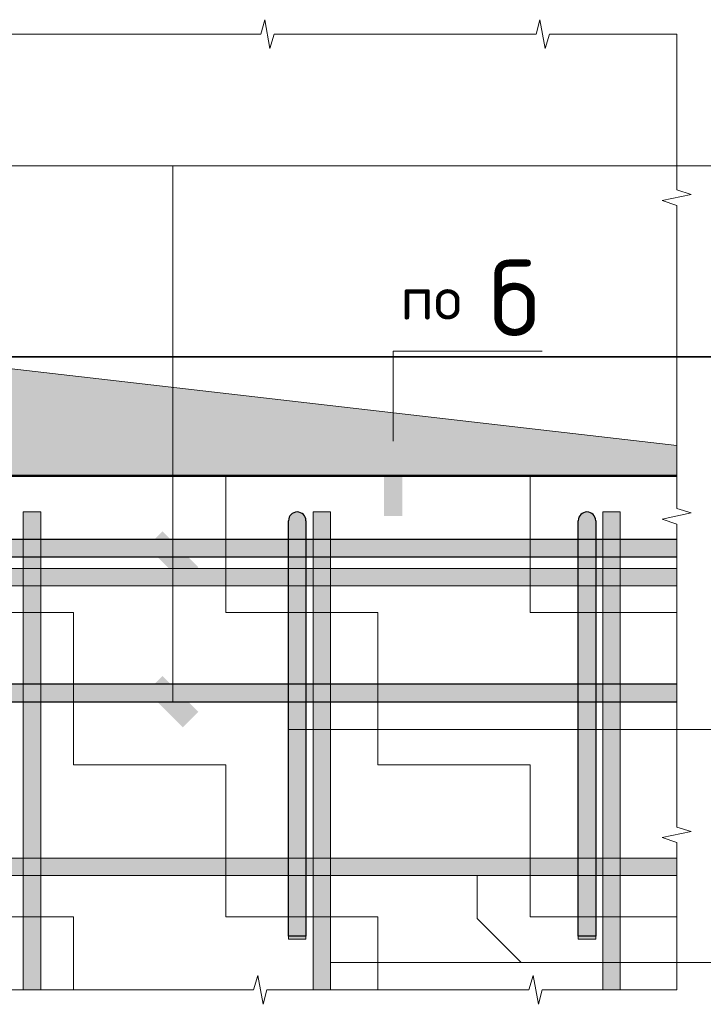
# Model space of a CAD drawing. Header units: metres. Extents: x -38 to 97, y -15 to 21.
# Tile 170 of 223: x 74.303 to 74.775, y 8.025 to 8.705. Entities that reach past the tile are written whole.
import ezdxf

# ---------------------------------------------------------------- set-up
doc = ezdxf.new("R2010")
doc.units = ezdxf.units.M
for name, color, linetype in [('XR$3$_3898', 7, 'Continuous'), ('XR$4$_3898', 7, 'Continuous'), ('XR$5$_3898', 7, 'Continuous')]:
    doc.layers.add(name, color=color, linetype=linetype)
doc.layers.add('XR$4$Арм.стержн. Арматура края', color=96, linetype='Continuous', lineweight=35)
doc.layers.add('XR$5$Арм.стержн. Арматура края', color=96, linetype='Continuous', lineweight=35)
doc.styles.add('ISOCPEUR', font='txt')
pattern_1 = [(0, (0.21, 0.21), (0.105, 0.105), [0.105, -0.105]), (90, (0.21, 0.21), (-0.105, 0.105), [0.105, -0.105])]

# ---------------------------------------------------------------- blocks, each defined once
blk = doc.blocks.new('ЭЛЕМЕНТ_УЗОРА_6')
at = {"color": 7, "linetype": 'Continuous', "lineweight": 13, "transparency": 33554687}
for p, q in [((74.75638, 8.6946), (74.75638, 8.6946)), ((74.75638, 8.0346), (74.75638, 8.0346)), ((74.75638, 8.0346), (74.75638, 8.0346))]:
    blk.add_line(p, q, dxfattribs=at)
for points in [[(74.18638, 8.6946), (74.27929, 8.6946), (74.28195, 8.7046), (74.28556, 8.6846), (74.2886, 8.6946), (74.37638, 8.6946)], [(74.37638, 8.6946), (74.46929, 8.6946), (74.47195, 8.7046), (74.47556, 8.6846), (74.4786, 8.6946), (74.56638, 8.6946)], [(74.56638, 8.6946), (74.65929, 8.6946), (74.66195, 8.7046), (74.66556, 8.6846), (74.6686, 8.6946), (74.75638, 8.6946)], [(74.75638, 8.6946), (74.75638, 8.6946), (74.75638, 8.58702), (74.76638, 8.58394), (74.74638, 8.57976), (74.75638, 8.57624), (74.75638, 8.4746)], [(74.75638, 8.4746), (74.75638, 8.36702), (74.76638, 8.36394), (74.74638, 8.35976), (74.75638, 8.35624), (74.75638, 8.2546)], [(74.75638, 8.2546), (74.75638, 8.14702), (74.76638, 8.14394), (74.74638, 8.13976), (74.75638, 8.13624), (74.75638, 8.0346)], [(74.37638, 8.0346), (74.28347, 8.0346), (74.28081, 8.0246), (74.2772, 8.0446), (74.27416, 8.0346), (74.18638, 8.0346)], [(74.56638, 8.0346), (74.47347, 8.0346), (74.47081, 8.0246), (74.4672, 8.0446), (74.46416, 8.0346), (74.37638, 8.0346)], [(74.75638, 8.0346), (74.66347, 8.0346), (74.66081, 8.0246), (74.6572, 8.0446), (74.65416, 8.0346), (74.56638, 8.0346)]]:
    blk.add_lwpolyline(points, dxfattribs=at)
blk = doc.blocks.new('СЛОЖНЫЙ_ОБЪЕКТ_14')
at = {"linetype": 'Continuous', "lineweight": 13, "transparency": 33554687}
blk.add_hatch(color=7, dxfattribs=at).paths.add_polyline_path([(73.80638, 8.3256), (74.75638, 8.3256), (74.75638, 8.3136), (73.80638, 8.3136)], flags=16)
at = {"color": 7, "linetype": 'Continuous', "lineweight": 13, "transparency": 33554687}
blk.add_lwpolyline([(73.80638, 8.3256), (74.75638, 8.3256), (74.75638, 8.3136), (73.80638, 8.3136), (73.80638, 8.3256)], close=True, dxfattribs=at)
blk = doc.blocks.new('СЛОЖНЫЙ_ОБЪЕКТ_15')
at = {"linetype": 'Continuous', "lineweight": 13, "transparency": 33554687}
blk.add_hatch(color=7, dxfattribs=at).paths.add_polyline_path([(73.80638, 8.1256), (74.75638, 8.1256), (74.75638, 8.1136), (73.80638, 8.1136)], flags=16)
at = {"color": 7, "linetype": 'Continuous', "lineweight": 13, "transparency": 33554687}
blk.add_lwpolyline([(73.80638, 8.1256), (74.75638, 8.1256), (74.75638, 8.1136), (73.80638, 8.1136), (73.80638, 8.1256)], close=True, dxfattribs=at)
blk = doc.blocks.new('СЛОЖНЫЙ_ОБЪЕКТ_16')
at = {"linetype": 'Continuous', "lineweight": 25, "transparency": 33554687}
blk.add_hatch(color=8, dxfattribs=at).paths.add_polyline_path([(73.85638, 8.3336), (74.75638, 8.3336), (74.75638, 8.3456), (73.85638, 8.3456)])
at = {"color": 7, "linetype": 'Continuous', "lineweight": 25, "transparency": 33554687}
blk.add_line((73.85638, 8.3336), (74.75638, 8.3336), dxfattribs=at)
blk.add_lwpolyline([(74.75638, 8.3456), (73.85638, 8.3456), (73.85638, 8.3336)], dxfattribs=at)
blk = doc.blocks.new('СЛОЖНЫЙ_ОБЪЕКТ_21')
at = {"linetype": 'Continuous', "lineweight": 13, "true_color": 0xc5c5c5, "transparency": 33554687}
for points in [[(74.4889, 8.36104), (74.48953, 8.36213), (74.49036, 8.36306), (74.49138, 8.3638), (74.49253, 8.36431), (74.49375, 8.36457), (74.49501, 8.36457), (74.49623, 8.36431), (74.49738, 8.3638), (74.49839, 8.36306), (74.49923, 8.36213), (74.49986, 8.36104), (74.50025, 8.35985), (74.50038, 8.3586), (74.50038, 8.0716), (74.48838, 8.0716), (74.48838, 8.3586), (74.48851, 8.35985)], [(74.48838, 8.0716), (74.50038, 8.0716), (74.50038, 8.0696), (74.48838, 8.0696)]]:
    blk.add_hatch(color=9, dxfattribs=at).paths.add_polyline_path(points, flags=16)
at = {"color": 7, "linetype": 'Continuous', "lineweight": 25, "transparency": 33554687}
blk.add_lwpolyline([(74.50038, 8.3586), (74.50038, 8.0716), (74.48838, 8.0716), (74.48838, 8.3586)], dxfattribs=at)
at = {"color": 7, "linetype": 'Continuous', "lineweight": 13, "transparency": 33554687}
blk.add_lwpolyline([(74.48838, 8.0716), (74.50038, 8.0716), (74.50038, 8.0696), (74.48838, 8.0696), (74.48838, 8.0716)], close=True, dxfattribs=at)
at = {"color": 7, "linetype": 'Continuous', "lineweight": 25, "transparency": 33554687}
blk.add_arc((74.49438, 8.3586), 0.006, 0, 180, dxfattribs=at)
blk = doc.blocks.new('СЛОЖНЫЙ_ОБЪЕКТ_22')
at = {"linetype": 'Continuous', "lineweight": 13, "transparency": 33554687}
blk.add_hatch(color=7, dxfattribs=at).paths.add_polyline_path([(74.31738, 8.0346), (74.31738, 8.3646), (74.30538, 8.3646), (74.30538, 8.0346)])
at = {"color": 7, "linetype": 'Continuous', "lineweight": 13, "transparency": 33554687}
blk.add_lwpolyline([(74.31738, 8.0346), (74.31738, 8.3646), (74.30538, 8.3646), (74.30538, 8.0346), (74.31738, 8.0346)], close=True, dxfattribs=at)
blk = doc.blocks.new('СЛОЖНЫЙ_ОБЪЕКТ_23')
at = {"linetype": 'Continuous', "lineweight": 13, "transparency": 33554687}
blk.add_hatch(color=7, dxfattribs=at).paths.add_polyline_path([(74.51738, 8.0346), (74.51738, 8.3646), (74.50538, 8.3646), (74.50538, 8.0346)])
at = {"color": 7, "linetype": 'Continuous', "lineweight": 13, "transparency": 33554687}
blk.add_lwpolyline([(74.51738, 8.0346), (74.51738, 8.3646), (74.50538, 8.3646), (74.50538, 8.0346), (74.51738, 8.0346)], close=True, dxfattribs=at)
blk = doc.blocks.new('СЛОЖНЫЙ_ОБЪЕКТ_24')
at = {"linetype": 'Continuous', "lineweight": 13, "true_color": 0xc5c5c5, "transparency": 33554687}
for points in [[(74.6889, 8.36104), (74.68953, 8.36213), (74.69036, 8.36306), (74.69138, 8.3638), (74.69253, 8.36431), (74.69375, 8.36457), (74.69501, 8.36457), (74.69623, 8.36431), (74.69738, 8.3638), (74.69839, 8.36306), (74.69923, 8.36213), (74.69986, 8.36104), (74.70025, 8.35985), (74.70038, 8.3586), (74.70038, 8.0716), (74.68838, 8.0716), (74.68838, 8.3586), (74.68851, 8.35985)], [(74.68838, 8.0716), (74.70038, 8.0716), (74.70038, 8.0696), (74.68838, 8.0696)]]:
    blk.add_hatch(color=9, dxfattribs=at).paths.add_polyline_path(points, flags=16)
at = {"color": 7, "linetype": 'Continuous', "lineweight": 25, "transparency": 33554687}
blk.add_lwpolyline([(74.70038, 8.3586), (74.70038, 8.0716), (74.68838, 8.0716), (74.68838, 8.3586)], dxfattribs=at)
at = {"color": 7, "linetype": 'Continuous', "lineweight": 13, "transparency": 33554687}
blk.add_lwpolyline([(74.68838, 8.0716), (74.70038, 8.0716), (74.70038, 8.0696), (74.68838, 8.0696), (74.68838, 8.0716)], close=True, dxfattribs=at)
at = {"color": 7, "linetype": 'Continuous', "lineweight": 25, "transparency": 33554687}
blk.add_arc((74.69438, 8.3586), 0.006, 0, 180, dxfattribs=at)
blk = doc.blocks.new('СЛОЖНЫЙ_ОБЪЕКТ_25')
at = {"linetype": 'Continuous', "lineweight": 13, "transparency": 33554687}
blk.add_hatch(color=7, dxfattribs=at).paths.add_polyline_path([(74.71738, 8.0346), (74.71738, 8.3646), (74.70538, 8.3646), (74.70538, 8.0346)])
at = {"color": 7, "linetype": 'Continuous', "lineweight": 13, "transparency": 33554687}
blk.add_lwpolyline([(74.71738, 8.0346), (74.71738, 8.3646), (74.70538, 8.3646), (74.70538, 8.0346), (74.71738, 8.0346)], close=True, dxfattribs=at)
blk = doc.blocks.new('СЛОЖНЫЙ_ОБЪЕКТ_27')
at = {"linetype": 'Continuous', "lineweight": 25, "transparency": 33554687}
blk.add_hatch(color=8, dxfattribs=at).paths.add_polyline_path([(73.85638, 8.2336), (74.75638, 8.2336), (74.75638, 8.2456), (73.85638, 8.2456)])
at = {"color": 7, "linetype": 'Continuous', "lineweight": 25, "transparency": 33554687}
blk.add_line((73.85638, 8.2336), (74.75638, 8.2336), dxfattribs=at)
blk.add_lwpolyline([(74.75638, 8.2456), (73.85638, 8.2456), (73.85638, 8.2336)], dxfattribs=at)
blk = doc.blocks.new('ЭЛЕМЕНТ_УЗОРА_13')
at = {"color": 7, "linetype": 'Continuous', "lineweight": 13, "transparency": 33554687}
for p, q in [((74.75638, 8.6946), (74.75638, 8.6946)), ((74.75638, 8.0346), (74.75638, 8.0346)), ((74.75638, 8.0346), (74.75638, 8.0346))]:
    blk.add_line(p, q, dxfattribs=at)
for points in [[(74.18638, 8.6946), (74.27929, 8.6946), (74.28195, 8.7046), (74.28556, 8.6846), (74.2886, 8.6946), (74.37638, 8.6946)], [(74.37638, 8.6946), (74.46929, 8.6946), (74.47195, 8.7046), (74.47556, 8.6846), (74.4786, 8.6946), (74.56638, 8.6946)], [(74.56638, 8.6946), (74.65929, 8.6946), (74.66195, 8.7046), (74.66556, 8.6846), (74.6686, 8.6946), (74.75638, 8.6946)], [(74.75638, 8.6946), (74.75638, 8.6946), (74.75638, 8.58702), (74.76638, 8.58394), (74.74638, 8.57976), (74.75638, 8.57624), (74.75638, 8.4746)], [(74.75638, 8.4746), (74.75638, 8.36702), (74.76638, 8.36394), (74.74638, 8.35976), (74.75638, 8.35624), (74.75638, 8.2546)], [(74.75638, 8.2546), (74.75638, 8.14702), (74.76638, 8.14394), (74.74638, 8.13976), (74.75638, 8.13624), (74.75638, 8.0346)], [(74.37638, 8.0346), (74.28347, 8.0346), (74.28081, 8.0246), (74.2772, 8.0446), (74.27416, 8.0346), (74.18638, 8.0346)], [(74.56638, 8.0346), (74.47347, 8.0346), (74.47081, 8.0246), (74.4672, 8.0446), (74.46416, 8.0346), (74.37638, 8.0346)], [(74.75638, 8.0346), (74.66347, 8.0346), (74.66081, 8.0246), (74.6572, 8.0446), (74.65416, 8.0346), (74.56638, 8.0346)]]:
    blk.add_lwpolyline(points, dxfattribs=at)
blk = doc.blocks.new('СЛОЖНЫЙ_ОБЪЕКТ_42')
at = {"linetype": 'Continuous', "lineweight": 13, "transparency": 33554687}
blk.add_hatch(color=7, dxfattribs=at).paths.add_polyline_path([(73.80638, 8.3256), (74.75638, 8.3256), (74.75638, 8.3136), (73.80638, 8.3136)], flags=16)
at = {"color": 7, "linetype": 'Continuous', "lineweight": 13, "transparency": 33554687}
blk.add_lwpolyline([(73.80638, 8.3256), (74.75638, 8.3256), (74.75638, 8.3136), (73.80638, 8.3136), (73.80638, 8.3256)], close=True, dxfattribs=at)
blk = doc.blocks.new('СЛОЖНЫЙ_ОБЪЕКТ_43')
at = {"linetype": 'Continuous', "lineweight": 13, "transparency": 33554687}
blk.add_hatch(color=7, dxfattribs=at).paths.add_polyline_path([(73.80638, 8.1256), (74.75638, 8.1256), (74.75638, 8.1136), (73.80638, 8.1136)], flags=16)
at = {"color": 7, "linetype": 'Continuous', "lineweight": 13, "transparency": 33554687}
blk.add_lwpolyline([(73.80638, 8.1256), (74.75638, 8.1256), (74.75638, 8.1136), (73.80638, 8.1136), (73.80638, 8.1256)], close=True, dxfattribs=at)
blk = doc.blocks.new('СЛОЖНЫЙ_ОБЪЕКТ_44')
at = {"linetype": 'Continuous', "lineweight": 25, "transparency": 33554687}
blk.add_hatch(color=8, dxfattribs=at).paths.add_polyline_path([(73.85638, 8.3336), (74.75638, 8.3336), (74.75638, 8.3456), (73.85638, 8.3456)])
at = {"color": 7, "linetype": 'Continuous', "lineweight": 25, "transparency": 33554687}
blk.add_line((73.85638, 8.3336), (74.75638, 8.3336), dxfattribs=at)
blk.add_lwpolyline([(74.75638, 8.3456), (73.85638, 8.3456), (73.85638, 8.3336)], dxfattribs=at)
blk = doc.blocks.new('СЛОЖНЫЙ_ОБЪЕКТ_49')
at = {"linetype": 'Continuous', "lineweight": 13, "true_color": 0xc5c5c5, "transparency": 33554687}
for points in [[(74.4889, 8.36104), (74.48953, 8.36213), (74.49036, 8.36306), (74.49138, 8.3638), (74.49253, 8.36431), (74.49375, 8.36457), (74.49501, 8.36457), (74.49623, 8.36431), (74.49738, 8.3638), (74.49839, 8.36306), (74.49923, 8.36213), (74.49986, 8.36104), (74.50025, 8.35985), (74.50038, 8.3586), (74.50038, 8.0716), (74.48838, 8.0716), (74.48838, 8.3586), (74.48851, 8.35985)], [(74.48838, 8.0716), (74.50038, 8.0716), (74.50038, 8.0696), (74.48838, 8.0696)]]:
    blk.add_hatch(color=9, dxfattribs=at).paths.add_polyline_path(points, flags=16)
at = {"color": 7, "linetype": 'Continuous', "lineweight": 25, "transparency": 33554687}
blk.add_lwpolyline([(74.50038, 8.3586), (74.50038, 8.0716), (74.48838, 8.0716), (74.48838, 8.3586)], dxfattribs=at)
at = {"color": 7, "linetype": 'Continuous', "lineweight": 13, "transparency": 33554687}
blk.add_lwpolyline([(74.48838, 8.0716), (74.50038, 8.0716), (74.50038, 8.0696), (74.48838, 8.0696), (74.48838, 8.0716)], close=True, dxfattribs=at)
at = {"color": 7, "linetype": 'Continuous', "lineweight": 25, "transparency": 33554687}
blk.add_arc((74.49438, 8.3586), 0.006, 0, 180, dxfattribs=at)
blk = doc.blocks.new('СЛОЖНЫЙ_ОБЪЕКТ_50')
at = {"linetype": 'Continuous', "lineweight": 13, "transparency": 33554687}
blk.add_hatch(color=7, dxfattribs=at).paths.add_polyline_path([(74.31738, 8.0346), (74.31738, 8.3646), (74.30538, 8.3646), (74.30538, 8.0346)])
at = {"color": 7, "linetype": 'Continuous', "lineweight": 13, "transparency": 33554687}
blk.add_lwpolyline([(74.31738, 8.0346), (74.31738, 8.3646), (74.30538, 8.3646), (74.30538, 8.0346), (74.31738, 8.0346)], close=True, dxfattribs=at)
blk = doc.blocks.new('СЛОЖНЫЙ_ОБЪЕКТ_51')
at = {"linetype": 'Continuous', "lineweight": 13, "transparency": 33554687}
blk.add_hatch(color=7, dxfattribs=at).paths.add_polyline_path([(74.51738, 8.0346), (74.51738, 8.3646), (74.50538, 8.3646), (74.50538, 8.0346)])
at = {"color": 7, "linetype": 'Continuous', "lineweight": 13, "transparency": 33554687}
blk.add_lwpolyline([(74.51738, 8.0346), (74.51738, 8.3646), (74.50538, 8.3646), (74.50538, 8.0346), (74.51738, 8.0346)], close=True, dxfattribs=at)
blk = doc.blocks.new('СЛОЖНЫЙ_ОБЪЕКТ_52')
at = {"linetype": 'Continuous', "lineweight": 13, "true_color": 0xc5c5c5, "transparency": 33554687}
for points in [[(74.6889, 8.36104), (74.68953, 8.36213), (74.69036, 8.36306), (74.69138, 8.3638), (74.69253, 8.36431), (74.69375, 8.36457), (74.69501, 8.36457), (74.69623, 8.36431), (74.69738, 8.3638), (74.69839, 8.36306), (74.69923, 8.36213), (74.69986, 8.36104), (74.70025, 8.35985), (74.70038, 8.3586), (74.70038, 8.0716), (74.68838, 8.0716), (74.68838, 8.3586), (74.68851, 8.35985)], [(74.68838, 8.0716), (74.70038, 8.0716), (74.70038, 8.0696), (74.68838, 8.0696)]]:
    blk.add_hatch(color=9, dxfattribs=at).paths.add_polyline_path(points, flags=16)
at = {"color": 7, "linetype": 'Continuous', "lineweight": 25, "transparency": 33554687}
blk.add_lwpolyline([(74.70038, 8.3586), (74.70038, 8.0716), (74.68838, 8.0716), (74.68838, 8.3586)], dxfattribs=at)
at = {"color": 7, "linetype": 'Continuous', "lineweight": 13, "transparency": 33554687}
blk.add_lwpolyline([(74.68838, 8.0716), (74.70038, 8.0716), (74.70038, 8.0696), (74.68838, 8.0696), (74.68838, 8.0716)], close=True, dxfattribs=at)
at = {"color": 7, "linetype": 'Continuous', "lineweight": 25, "transparency": 33554687}
blk.add_arc((74.69438, 8.3586), 0.006, 0, 180, dxfattribs=at)
blk = doc.blocks.new('СЛОЖНЫЙ_ОБЪЕКТ_53')
at = {"linetype": 'Continuous', "lineweight": 13, "transparency": 33554687}
blk.add_hatch(color=7, dxfattribs=at).paths.add_polyline_path([(74.71738, 8.0346), (74.71738, 8.3646), (74.70538, 8.3646), (74.70538, 8.0346)])
at = {"color": 7, "linetype": 'Continuous', "lineweight": 13, "transparency": 33554687}
blk.add_lwpolyline([(74.71738, 8.0346), (74.71738, 8.3646), (74.70538, 8.3646), (74.70538, 8.0346), (74.71738, 8.0346)], close=True, dxfattribs=at)
blk = doc.blocks.new('СЛОЖНЫЙ_ОБЪЕКТ_55')
at = {"linetype": 'Continuous', "lineweight": 25, "transparency": 33554687}
blk.add_hatch(color=8, dxfattribs=at).paths.add_polyline_path([(73.85638, 8.2336), (74.75638, 8.2336), (74.75638, 8.2456), (73.85638, 8.2456)])
at = {"color": 7, "linetype": 'Continuous', "lineweight": 25, "transparency": 33554687}
blk.add_line((73.85638, 8.2336), (74.75638, 8.2336), dxfattribs=at)
blk.add_lwpolyline([(74.75638, 8.2456), (73.85638, 8.2456), (73.85638, 8.2336)], dxfattribs=at)
blk = doc.blocks.new('ЭЛЕМЕНТ_УЗОРА_33')
at = {"color": 7, "linetype": 'Continuous', "lineweight": 13, "transparency": 33554687}
for p, q in [((74.75638, 8.6946), (74.75638, 8.6946)), ((74.75638, 8.0346), (74.75638, 8.0346)), ((74.75638, 8.0346), (74.75638, 8.0346))]:
    blk.add_line(p, q, dxfattribs=at)
for points in [[(74.18638, 8.6946), (74.27929, 8.6946), (74.28195, 8.7046), (74.28556, 8.6846), (74.2886, 8.6946), (74.37638, 8.6946)], [(74.37638, 8.6946), (74.46929, 8.6946), (74.47195, 8.7046), (74.47556, 8.6846), (74.4786, 8.6946), (74.56638, 8.6946)], [(74.56638, 8.6946), (74.65929, 8.6946), (74.66195, 8.7046), (74.66556, 8.6846), (74.6686, 8.6946), (74.75638, 8.6946)], [(74.75638, 8.6946), (74.75638, 8.6946), (74.75638, 8.58702), (74.76638, 8.58394), (74.74638, 8.57976), (74.75638, 8.57624), (74.75638, 8.4746)], [(74.75638, 8.4746), (74.75638, 8.36702), (74.76638, 8.36394), (74.74638, 8.35976), (74.75638, 8.35624), (74.75638, 8.2546)], [(74.75638, 8.2546), (74.75638, 8.14702), (74.76638, 8.14394), (74.74638, 8.13976), (74.75638, 8.13624), (74.75638, 8.0346)], [(74.37638, 8.0346), (74.28347, 8.0346), (74.28081, 8.0246), (74.2772, 8.0446), (74.27416, 8.0346), (74.18638, 8.0346)], [(74.56638, 8.0346), (74.47347, 8.0346), (74.47081, 8.0246), (74.4672, 8.0446), (74.46416, 8.0346), (74.37638, 8.0346)], [(74.75638, 8.0346), (74.66347, 8.0346), (74.66081, 8.0246), (74.6572, 8.0446), (74.65416, 8.0346), (74.56638, 8.0346)]]:
    blk.add_lwpolyline(points, dxfattribs=at)
blk = doc.blocks.new('СЛОЖНЫЙ_ОБЪЕКТ_94')
at = {"linetype": 'Continuous', "lineweight": 13, "transparency": 33554687}
blk.add_hatch(color=7, dxfattribs=at).paths.add_polyline_path([(73.80638, 8.3256), (74.75638, 8.3256), (74.75638, 8.3136), (73.80638, 8.3136)], flags=16)
at = {"color": 7, "linetype": 'Continuous', "lineweight": 13, "transparency": 33554687}
blk.add_lwpolyline([(73.80638, 8.3256), (74.75638, 8.3256), (74.75638, 8.3136), (73.80638, 8.3136), (73.80638, 8.3256)], close=True, dxfattribs=at)
blk = doc.blocks.new('СЛОЖНЫЙ_ОБЪЕКТ_95')
at = {"linetype": 'Continuous', "lineweight": 13, "transparency": 33554687}
blk.add_hatch(color=7, dxfattribs=at).paths.add_polyline_path([(73.80638, 8.1256), (74.75638, 8.1256), (74.75638, 8.1136), (73.80638, 8.1136)], flags=16)
at = {"color": 7, "linetype": 'Continuous', "lineweight": 13, "transparency": 33554687}
blk.add_lwpolyline([(73.80638, 8.1256), (74.75638, 8.1256), (74.75638, 8.1136), (73.80638, 8.1136), (73.80638, 8.1256)], close=True, dxfattribs=at)
blk = doc.blocks.new('СЛОЖНЫЙ_ОБЪЕКТ_96')
at = {"linetype": 'Continuous', "lineweight": 25, "transparency": 33554687}
blk.add_hatch(color=8, dxfattribs=at).paths.add_polyline_path([(73.85638, 8.3336), (74.75638, 8.3336), (74.75638, 8.3456), (73.85638, 8.3456)])
at = {"color": 7, "linetype": 'Continuous', "lineweight": 25, "transparency": 33554687}
blk.add_line((73.85638, 8.3336), (74.75638, 8.3336), dxfattribs=at)
blk.add_lwpolyline([(74.75638, 8.3456), (73.85638, 8.3456), (73.85638, 8.3336)], dxfattribs=at)
blk = doc.blocks.new('СЛОЖНЫЙ_ОБЪЕКТ_101')
at = {"linetype": 'Continuous', "lineweight": 13, "true_color": 0xc5c5c5, "transparency": 33554687}
for points in [[(74.4889, 8.36104), (74.48953, 8.36213), (74.49036, 8.36306), (74.49138, 8.3638), (74.49253, 8.36431), (74.49375, 8.36457), (74.49501, 8.36457), (74.49623, 8.36431), (74.49738, 8.3638), (74.49839, 8.36306), (74.49923, 8.36213), (74.49986, 8.36104), (74.50025, 8.35985), (74.50038, 8.3586), (74.50038, 8.0716), (74.48838, 8.0716), (74.48838, 8.3586), (74.48851, 8.35985)], [(74.48838, 8.0716), (74.50038, 8.0716), (74.50038, 8.0696), (74.48838, 8.0696)]]:
    blk.add_hatch(color=9, dxfattribs=at).paths.add_polyline_path(points, flags=16)
at = {"color": 7, "linetype": 'Continuous', "lineweight": 25, "transparency": 33554687}
blk.add_lwpolyline([(74.50038, 8.3586), (74.50038, 8.0716), (74.48838, 8.0716), (74.48838, 8.3586)], dxfattribs=at)
at = {"color": 7, "linetype": 'Continuous', "lineweight": 13, "transparency": 33554687}
blk.add_lwpolyline([(74.48838, 8.0716), (74.50038, 8.0716), (74.50038, 8.0696), (74.48838, 8.0696), (74.48838, 8.0716)], close=True, dxfattribs=at)
at = {"color": 7, "linetype": 'Continuous', "lineweight": 25, "transparency": 33554687}
blk.add_arc((74.49438, 8.3586), 0.006, 0, 180, dxfattribs=at)
blk = doc.blocks.new('СЛОЖНЫЙ_ОБЪЕКТ_102')
at = {"linetype": 'Continuous', "lineweight": 13, "transparency": 33554687}
blk.add_hatch(color=7, dxfattribs=at).paths.add_polyline_path([(74.31738, 8.0346), (74.31738, 8.3646), (74.30538, 8.3646), (74.30538, 8.0346)])
at = {"color": 7, "linetype": 'Continuous', "lineweight": 13, "transparency": 33554687}
blk.add_lwpolyline([(74.31738, 8.0346), (74.31738, 8.3646), (74.30538, 8.3646), (74.30538, 8.0346), (74.31738, 8.0346)], close=True, dxfattribs=at)
blk = doc.blocks.new('СЛОЖНЫЙ_ОБЪЕКТ_103')
at = {"linetype": 'Continuous', "lineweight": 13, "transparency": 33554687}
blk.add_hatch(color=7, dxfattribs=at).paths.add_polyline_path([(74.51738, 8.0346), (74.51738, 8.3646), (74.50538, 8.3646), (74.50538, 8.0346)])
at = {"color": 7, "linetype": 'Continuous', "lineweight": 13, "transparency": 33554687}
blk.add_lwpolyline([(74.51738, 8.0346), (74.51738, 8.3646), (74.50538, 8.3646), (74.50538, 8.0346), (74.51738, 8.0346)], close=True, dxfattribs=at)
blk = doc.blocks.new('СЛОЖНЫЙ_ОБЪЕКТ_104')
at = {"linetype": 'Continuous', "lineweight": 13, "true_color": 0xc5c5c5, "transparency": 33554687}
for points in [[(74.6889, 8.36104), (74.68953, 8.36213), (74.69036, 8.36306), (74.69138, 8.3638), (74.69253, 8.36431), (74.69375, 8.36457), (74.69501, 8.36457), (74.69623, 8.36431), (74.69738, 8.3638), (74.69839, 8.36306), (74.69923, 8.36213), (74.69986, 8.36104), (74.70025, 8.35985), (74.70038, 8.3586), (74.70038, 8.0716), (74.68838, 8.0716), (74.68838, 8.3586), (74.68851, 8.35985)], [(74.68838, 8.0716), (74.70038, 8.0716), (74.70038, 8.0696), (74.68838, 8.0696)]]:
    blk.add_hatch(color=9, dxfattribs=at).paths.add_polyline_path(points, flags=16)
at = {"color": 7, "linetype": 'Continuous', "lineweight": 25, "transparency": 33554687}
blk.add_lwpolyline([(74.70038, 8.3586), (74.70038, 8.0716), (74.68838, 8.0716), (74.68838, 8.3586)], dxfattribs=at)
at = {"color": 7, "linetype": 'Continuous', "lineweight": 13, "transparency": 33554687}
blk.add_lwpolyline([(74.68838, 8.0716), (74.70038, 8.0716), (74.70038, 8.0696), (74.68838, 8.0696), (74.68838, 8.0716)], close=True, dxfattribs=at)
at = {"color": 7, "linetype": 'Continuous', "lineweight": 25, "transparency": 33554687}
blk.add_arc((74.69438, 8.3586), 0.006, 0, 180, dxfattribs=at)
blk = doc.blocks.new('СЛОЖНЫЙ_ОБЪЕКТ_105')
at = {"linetype": 'Continuous', "lineweight": 13, "transparency": 33554687}
blk.add_hatch(color=7, dxfattribs=at).paths.add_polyline_path([(74.71738, 8.0346), (74.71738, 8.3646), (74.70538, 8.3646), (74.70538, 8.0346)])
at = {"color": 7, "linetype": 'Continuous', "lineweight": 13, "transparency": 33554687}
blk.add_lwpolyline([(74.71738, 8.0346), (74.71738, 8.3646), (74.70538, 8.3646), (74.70538, 8.0346), (74.71738, 8.0346)], close=True, dxfattribs=at)
blk = doc.blocks.new('СЛОЖНЫЙ_ОБЪЕКТ_107')
at = {"linetype": 'Continuous', "lineweight": 25, "transparency": 33554687}
blk.add_hatch(color=8, dxfattribs=at).paths.add_polyline_path([(73.85638, 8.2336), (74.75638, 8.2336), (74.75638, 8.2456), (73.85638, 8.2456)])
at = {"color": 7, "linetype": 'Continuous', "lineweight": 25, "transparency": 33554687}
blk.add_line((73.85638, 8.2336), (74.75638, 8.2336), dxfattribs=at)
blk.add_lwpolyline([(74.75638, 8.2456), (73.85638, 8.2456), (73.85638, 8.2336)], dxfattribs=at)

msp = doc.modelspace()

# ---------------------------------------------------------------- hatches: boundary and pattern name
at = {"linetype": 'Continuous', "lineweight": 13, "transparency": 33554687}
h = msp.add_hatch(dxfattribs=at)
h.set_pattern_fill('____', scale=0.105, style=0, pattern_type=2)
h.set_pattern_definition(pattern_1)
h.paths.add_polyline_path([(73.80638, 8.6946), (73.80638, 8.0346), (74.75638, 8.0346), (74.75638, 8.3896), (74.18138, 8.3896), (74.18138, 8.6946)], flags=0)
h = msp.add_hatch(dxfattribs=at)
h.set_pattern_fill('____', scale=0.105, style=0, pattern_type=2)
h.set_pattern_definition(pattern_1)
h.paths.add_polyline_path([(73.80638, 8.6946), (73.80638, 8.0346), (74.75638, 8.0346), (74.75638, 8.3896), (74.18138, 8.3896), (74.18138, 8.6946)], flags=0)
h = msp.add_hatch(dxfattribs=at)
h.set_pattern_fill('____', scale=0.105, style=0, pattern_type=2)
h.set_pattern_definition(pattern_1)
h.paths.add_polyline_path([(73.80638, 8.6946), (73.80638, 8.0346), (74.75638, 8.0346), (74.75638, 8.3896), (74.18138, 8.3896), (74.18138, 8.6946)], flags=0)
at = {"linetype": 'Continuous', "lineweight": 13, "true_color": 0x696969, "transparency": 33554687}
msp.add_hatch(color=251, dxfattribs=at).paths.add_polyline_path([(74.75638, 8.4106), (74.25957, 8.46779), (74.18138, 8.6946), (74.18138, 8.3896), (74.75638, 8.3896)])
msp.add_hatch(color=251, dxfattribs=at).paths.add_polyline_path([(74.75638, 8.4106), (74.25957, 8.46779), (74.18138, 8.6946), (74.18138, 8.3896), (74.75638, 8.3896)])
msp.add_hatch(color=251, dxfattribs=at).paths.add_polyline_path([(74.75638, 8.4106), (74.25957, 8.46779), (74.18138, 8.6946), (74.18138, 8.3896), (74.75638, 8.3896)])
at = {"linetype": 'Continuous', "lineweight": 25, "true_color": 0x000000, "transparency": 33554687}
msp.add_hatch(color=18, dxfattribs=at).paths.add_polyline_path([(74.56691, 8.41107), (74.56693, 8.41068), (74.56693, 8.36194), (74.55439, 8.36194), (74.55439, 8.41068), (74.55442, 8.41107), (74.55449, 8.41144), (74.55461, 8.41181), (74.55478, 8.41215), (74.555, 8.41247), (74.55525, 8.41276), (74.55554, 8.41301), (74.55586, 8.41322), (74.5562, 8.41339), (74.55656, 8.41352), (74.55694, 8.41359), (74.55732, 8.41362), (74.564, 8.41362), (74.56438, 8.41359), (74.56476, 8.41352), (74.56512, 8.41339), (74.56546, 8.41322), (74.56578, 8.41301), (74.56607, 8.41276), (74.56632, 8.41247), (74.56654, 8.41215), (74.56671, 8.41181), (74.56683, 8.41144)], flags=16)
msp.add_hatch(color=18, dxfattribs=at).paths.add_polyline_path([(74.56691, 8.41107), (74.56693, 8.41068), (74.56693, 8.36194), (74.55439, 8.36194), (74.55439, 8.41068), (74.55442, 8.41107), (74.55449, 8.41144), (74.55461, 8.41181), (74.55478, 8.41215), (74.555, 8.41247), (74.55525, 8.41276), (74.55554, 8.41301), (74.55586, 8.41322), (74.5562, 8.41339), (74.55656, 8.41352), (74.55694, 8.41359), (74.55732, 8.41362), (74.564, 8.41362), (74.56438, 8.41359), (74.56476, 8.41352), (74.56512, 8.41339), (74.56546, 8.41322), (74.56578, 8.41301), (74.56607, 8.41276), (74.56632, 8.41247), (74.56654, 8.41215), (74.56671, 8.41181), (74.56683, 8.41144)], flags=16)
msp.add_hatch(color=18, dxfattribs=at).paths.add_polyline_path([(74.56691, 8.41107), (74.56693, 8.41068), (74.56693, 8.36194), (74.55439, 8.36194), (74.55439, 8.41068), (74.55442, 8.41107), (74.55449, 8.41144), (74.55461, 8.41181), (74.55478, 8.41215), (74.555, 8.41247), (74.55525, 8.41276), (74.55554, 8.41301), (74.55586, 8.41322), (74.5562, 8.41339), (74.55656, 8.41352), (74.55694, 8.41359), (74.55732, 8.41362), (74.564, 8.41362), (74.56438, 8.41359), (74.56476, 8.41352), (74.56512, 8.41339), (74.56546, 8.41322), (74.56578, 8.41301), (74.56607, 8.41276), (74.56632, 8.41247), (74.56654, 8.41215), (74.56671, 8.41181), (74.56683, 8.41144)], flags=16)
for points in [[(74.40138, 8.35128), (74.39077, 8.34067), (74.41552, 8.31592), (74.42612, 8.32653)], [(74.40138, 8.35128), (74.39077, 8.34067), (74.41552, 8.31592), (74.42612, 8.32653)], [(74.40138, 8.35128), (74.39077, 8.34067), (74.41552, 8.31592), (74.42612, 8.32653)], [(74.40138, 8.25128), (74.39077, 8.24067), (74.41552, 8.21592), (74.42612, 8.22653)], [(74.40138, 8.25128), (74.39077, 8.24067), (74.41552, 8.21592), (74.42612, 8.22653)], [(74.40138, 8.25128), (74.39077, 8.24067), (74.41552, 8.21592), (74.42612, 8.22653)]]:
    msp.add_hatch(color=18, dxfattribs=at).paths.add_polyline_path(points)

# ---------------------------------------------------------------- linework, layer by layer
at = {"color": 7, "linetype": 'Continuous', "lineweight": 13, "transparency": 33554687}
for p, q in [((74.03738, 8.60357), (75.04771, 8.60357)), ((74.03738, 8.60357), (75.04771, 8.60357)), ((74.03738, 8.60357), (75.04771, 8.60357)), ((74.40845, 8.2336), (74.40845, 8.60357)), ((74.40845, 8.2336), (74.40845, 8.60357)), ((74.40845, 8.2336), (74.40845, 8.60357)), ((74.51738, 8.05338), (75.07571, 8.05338)), ((74.51738, 8.05338), (75.07571, 8.05338)), ((74.51738, 8.05338), (75.07571, 8.05338))]:
    msp.add_line(p, q, dxfattribs=at)
at = {"color": 7, "linetype": 'Continuous', "lineweight": 35, "transparency": 33554687}
msp.add_line((67.91979, 8.47171), (86.41979, 8.47171), dxfattribs=at)
at = {"color": 7, "linetype": 'Continuous', "lineweight": 13, "transparency": 33554687}
for points in [[(74.75638, 8.4106), (74.25957, 8.46779), (74.18138, 8.6946)], [(74.75638, 8.4106), (74.25957, 8.46779), (74.18138, 8.6946)], [(74.75638, 8.4106), (74.25957, 8.46779), (74.18138, 8.6946)], [(74.56066, 8.41362), (74.56066, 8.47562), (74.66352, 8.47562)], [(74.56066, 8.41362), (74.56066, 8.47562), (74.66352, 8.47562)], [(74.56066, 8.41362), (74.56066, 8.47562), (74.66352, 8.47562)], [(75.06925, 8.21433), (74.66032, 8.21433), (74.48838, 8.21433)], [(75.06925, 8.21433), (74.66032, 8.21433), (74.48838, 8.21433)], [(75.06925, 8.21433), (74.66032, 8.21433), (74.48838, 8.21433)], [(74.64899, 8.05338), (74.61859, 8.08378), (74.61859, 8.1136)], [(74.64899, 8.05338), (74.61859, 8.08378), (74.61859, 8.1136)], [(74.64899, 8.05338), (74.61859, 8.08378), (74.61859, 8.1136)]]:
    msp.add_lwpolyline(points, dxfattribs=at)
at = {"layer": 'XR$3$_3898', "color": 7, "linetype": 'Continuous', "lineweight": 50, "transparency": 33554687}
msp.add_lwpolyline([(74.75638, 8.3896), (74.18138, 8.3896), (74.18138, 8.6946)], dxfattribs=at)
at = {"layer": 'XR$4$_3898', "color": 7, "linetype": 'Continuous', "lineweight": 50, "transparency": 33554687}
msp.add_lwpolyline([(74.75638, 8.3896), (74.18138, 8.3896), (74.18138, 8.6946)], dxfattribs=at)
at = {"layer": 'XR$4$Арм.стержн. Арматура края', "color": 7, "linetype": 'Continuous', "lineweight": 13, "transparency": 33554687}
msp.add_line((75.07047, 8.21433), (74.76047, 8.21433), dxfattribs=at)
at = {"layer": 'XR$5$_3898', "color": 7, "linetype": 'Continuous', "lineweight": 50, "transparency": 33554687}
msp.add_lwpolyline([(74.75638, 8.3896), (74.18138, 8.3896), (74.18138, 8.6946)], dxfattribs=at)
at = {"layer": 'XR$5$Арм.стержн. Арматура края', "color": 7, "linetype": 'Continuous', "lineweight": 13, "transparency": 33554687}
msp.add_line((75.07047, 8.21433), (74.76047, 8.21433), dxfattribs=at)

# ---------------------------------------------------------------- block references
at = {"color": 7, "linetype": 'Continuous', "lineweight": 13, "transparency": 33554687}
for name in ['ЭЛЕМЕНТ_УЗОРА_6', 'ЭЛЕМЕНТ_УЗОРА_13', 'ЭЛЕМЕНТ_УЗОРА_33', 'СЛОЖНЫЙ_ОБЪЕКТ_22', 'СЛОЖНЫЙ_ОБЪЕКТ_50', 'СЛОЖНЫЙ_ОБЪЕКТ_102', 'СЛОЖНЫЙ_ОБЪЕКТ_21', 'СЛОЖНЫЙ_ОБЪЕКТ_49', 'СЛОЖНЫЙ_ОБЪЕКТ_101', 'СЛОЖНЫЙ_ОБЪЕКТ_23', 'СЛОЖНЫЙ_ОБЪЕКТ_51', 'СЛОЖНЫЙ_ОБЪЕКТ_103', 'СЛОЖНЫЙ_ОБЪЕКТ_24', 'СЛОЖНЫЙ_ОБЪЕКТ_52', 'СЛОЖНЫЙ_ОБЪЕКТ_104', 'СЛОЖНЫЙ_ОБЪЕКТ_25', 'СЛОЖНЫЙ_ОБЪЕКТ_53', 'СЛОЖНЫЙ_ОБЪЕКТ_105', 'СЛОЖНЫЙ_ОБЪЕКТ_14', 'СЛОЖНЫЙ_ОБЪЕКТ_42', 'СЛОЖНЫЙ_ОБЪЕКТ_94', 'СЛОЖНЫЙ_ОБЪЕКТ_15', 'СЛОЖНЫЙ_ОБЪЕКТ_43', 'СЛОЖНЫЙ_ОБЪЕКТ_95']:
    msp.add_blockref(name, (0, 0), dxfattribs=at)
at = {"color": 7, "linetype": 'Continuous', "lineweight": 25, "transparency": 33554687}
for name in ['СЛОЖНЫЙ_ОБЪЕКТ_16', 'СЛОЖНЫЙ_ОБЪЕКТ_44', 'СЛОЖНЫЙ_ОБЪЕКТ_96', 'СЛОЖНЫЙ_ОБЪЕКТ_27', 'СЛОЖНЫЙ_ОБЪЕКТ_55', 'СЛОЖНЫЙ_ОБЪЕКТ_107']:
    msp.add_blockref(name, (0, 0), dxfattribs=at)

# ---------------------------------------------------------------- texts
at = {"color": 7, "linetype": 'Continuous', "lineweight": 13, "transparency": 33554687, "insert": (74.61351, 8.51241), "char_height": 0.03, "width": 0.1137241, "attachment_point": 5, "style": 'ISOCPEUR'}
msp.add_mtext('\\A1;{\\fISOCPEUR|i0|b0;\\H0.030000;\\W1.000000;\\C7;по \\H0.052500;б}\\P', dxfattribs=at)
msp.add_mtext('\\A1;{\\fISOCPEUR|i0|b0;\\H0.030000;\\W1.000000;\\C7;по \\H0.052500;б}\\P', dxfattribs=at)
msp.add_mtext('\\A1;{\\fISOCPEUR|i0|b0;\\H0.030000;\\W1.000000;\\C7;по \\H0.052500;б}\\P', dxfattribs=at)

doc.saveas('drawing.dxf')
